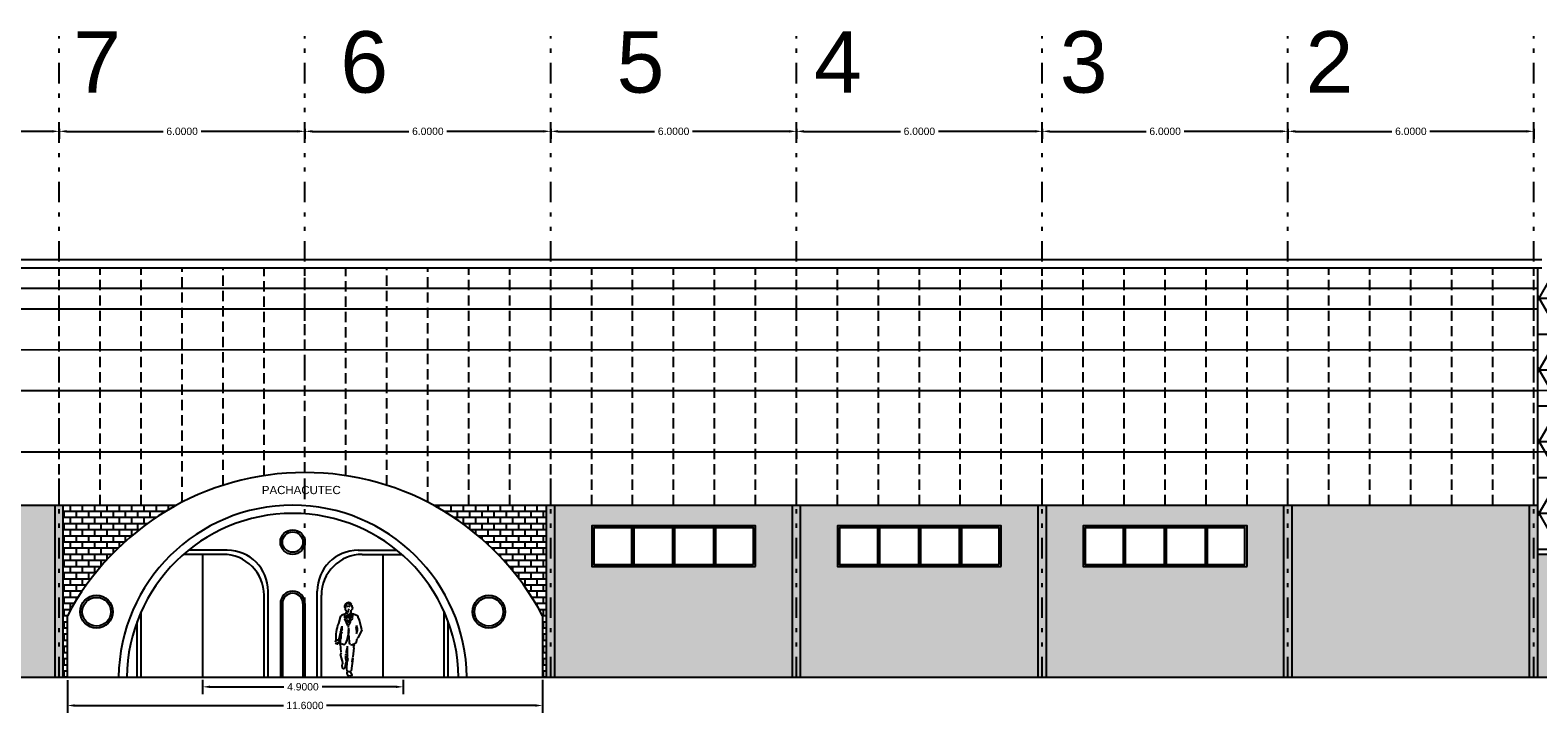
# Model space of a CAD drawing. Header units: inches. Extents: x 21 to 132, y 19 to 196.
# Tile 50 of 54: x 71 to 108, y 141 to 158. Entities that reach past the tile are written whole.
import ezdxf

# ---------------------------------------------------------------- set-up
doc = ezdxf.new("R2010")
doc.units = ezdxf.units.IN
doc.header["$MEASUREMENT"] = 0
doc.linetypes.add('DIVIDE', pattern=[1.25, 0.5, -0.25, 0, -0.25, 0, -0.25])
doc.linetypes.add('HIDDEN', pattern=[0.375, 0.25, -0.125])
for name, color, linetype in [('ax', 40, 'DIVIDE'), ('D', 4, 'Continuous'), ('FURN', 253, 'Continuous'), ('inwall', 41, 'Continuous'), ('wall', 7, 'Continuous')]:
    doc.layers.add(name, color=color, linetype=linetype)
doc.layers.add('dimen', color=251, linetype='Continuous', lineweight=20)
doc.layers.add('door&win', color=5, linetype='Continuous', lineweight=25)
doc.styles.add('Annotative', font='arial.ttf')
doc.styles.get("Standard").update_dxf_attribs({"font": 'arial.ttf'})
doc.dimstyles.new('Annotative', dxfattribs={"dimscale": 0, "dimtxt": 0.18, "dimasz": 0.18, "dimexe": 0.18, "dimexo": 0.0625, "dimgap": 0.09, "dimtad": 0, "dimtih": 1, "dimtoh": 1, "dimdec": 4, "dimzin": 0, "dimdsep": 46, "dimtxsty": 'Standard', "dimcen": 0.09, "dimadec": 0, "dimazin": 0, "dimtfac": 1, "dimtdec": 4, "dimtofl": 0, "dimtmove": 0, "dimatfit": 3, "dimfxl": 1, "dimtolj": 1, "dimtzin": 0, "dimarcsym": 0})
doc.dimstyles.get("Standard").update_dxf_attribs({"dimtxt": 0.18, "dimasz": 0.18, "dimexe": 0.18, "dimexo": 0.0625, "dimgap": 0.09, "dimtad": 0, "dimtih": 1, "dimtoh": 1, "dimdec": 4, "dimzin": 0, "dimdsep": 46, "dimtxsty": 'Standard', "dimcen": 0.09, "dimadec": 0, "dimazin": 0, "dimtfac": 1, "dimtdec": 4, "dimtofl": 0, "dimtmove": 0, "dimatfit": 3, "dimfxl": 1, "dimtolj": 1, "dimtzin": 0, "dimarcsym": 0})

# ---------------------------------------------------------------- blocks, each defined once
blk = doc.blocks.new('*D49')
at = {"layer": 'Defpoints', "color": 0, "transparency": 16777216}
for p in [(65.879, 155.603), (71.879, 155.603), (71.879, 155.482)]:
    blk.add_point(p, dxfattribs=at)
at = {"layer": 'dimen', "color": 0, "lineweight": -2, "transparency": 16777216}
for p, q in [((65.879, 155.541), (65.879, 155.302)), ((66.059, 155.482), (68.415, 155.482)), ((71.699, 155.482), (69.343, 155.482)), ((71.879, 155.541), (71.879, 155.302))]:
    blk.add_line(p, q, dxfattribs=at)
at = {"layer": 'dimen', "color": 0, "transparency": 16777216}
for points in [[(66.059, 155.512), (66.059, 155.452), (65.879, 155.482)], [(71.699, 155.512), (71.699, 155.452), (71.879, 155.482)]]:
    blk.add_solid(points, dxfattribs=at)
at = {"layer": 'dimen', "color": 0, "transparency": 16777216, "insert": (68.879, 155.482), "char_height": 0.18, "attachment_point": 5, "style": 'Annotative'}
blk.add_mtext('\\A1;6.0000', dxfattribs=at)
blk = doc.blocks.new('*D37')
at = {"layer": 'Defpoints', "color": 0, "transparency": 16777216}
for p in [(72.079, 142.139), (83.679, 142.152), (72.079, 141.461)]:
    blk.add_point(p, dxfattribs=at)
at = {"layer": 'dimen', "color": 0, "lineweight": -2, "transparency": 16777216}
for p, q in [((83.679, 142.09), (83.679, 141.281)), ((72.079, 142.076), (72.079, 141.281)), ((72.259, 141.461), (77.354, 141.461)), ((83.499, 141.461), (78.404, 141.461))]:
    blk.add_line(p, q, dxfattribs=at)
at = {"layer": 'dimen', "color": 0, "transparency": 16777216}
for points in [[(72.259, 141.491), (72.259, 141.431), (72.079, 141.461)], [(83.499, 141.491), (83.499, 141.431), (83.679, 141.461)]]:
    blk.add_solid(points, dxfattribs=at)
at = {"layer": 'dimen', "color": 0, "transparency": 16777216, "insert": (77.879, 141.461), "char_height": 0.18, "attachment_point": 5}
blk.add_mtext('\\A1;11.6000', dxfattribs=at)
blk = doc.blocks.new('*D50')
at = {"layer": 'Defpoints', "color": 0, "transparency": 16777216}
for p in [(71.879, 155.603), (77.879, 155.603), (77.879, 155.482)]:
    blk.add_point(p, dxfattribs=at)
at = {"layer": 'dimen', "color": 0, "lineweight": -2, "transparency": 16777216}
for p, q in [((71.879, 155.541), (71.879, 155.302)), ((72.059, 155.482), (74.415, 155.482)), ((77.699, 155.482), (75.343, 155.482)), ((77.879, 155.541), (77.879, 155.302))]:
    blk.add_line(p, q, dxfattribs=at)
at = {"layer": 'dimen', "color": 0, "transparency": 16777216}
for points in [[(72.059, 155.512), (72.059, 155.452), (71.879, 155.482)], [(77.699, 155.512), (77.699, 155.452), (77.879, 155.482)]]:
    blk.add_solid(points, dxfattribs=at)
at = {"layer": 'dimen', "color": 0, "transparency": 16777216, "insert": (74.879, 155.482), "char_height": 0.18, "attachment_point": 5, "style": 'Annotative'}
blk.add_mtext('\\A1;6.0000', dxfattribs=at)
blk = doc.blocks.new('*D51')
at = {"layer": 'Defpoints', "color": 0, "transparency": 16777216}
for p in [(77.879, 155.603), (83.879, 155.603), (83.879, 155.482)]:
    blk.add_point(p, dxfattribs=at)
at = {"layer": 'dimen', "color": 0, "lineweight": -2, "transparency": 16777216}
for p, q in [((77.879, 155.541), (77.879, 155.302)), ((78.059, 155.482), (80.415, 155.482)), ((83.699, 155.482), (81.343, 155.482)), ((83.879, 155.541), (83.879, 155.302))]:
    blk.add_line(p, q, dxfattribs=at)
at = {"layer": 'dimen', "color": 0, "transparency": 16777216}
for points in [[(78.059, 155.512), (78.059, 155.452), (77.879, 155.482)], [(83.699, 155.512), (83.699, 155.452), (83.879, 155.482)]]:
    blk.add_solid(points, dxfattribs=at)
at = {"layer": 'dimen', "color": 0, "transparency": 16777216, "insert": (80.879, 155.482), "char_height": 0.18, "attachment_point": 5, "style": 'Annotative'}
blk.add_mtext('\\A1;6.0000', dxfattribs=at)
blk = doc.blocks.new('*D52')
at = {"layer": 'Defpoints', "color": 0, "transparency": 16777216}
for p in [(83.879, 155.603), (89.879, 155.603), (89.879, 155.482)]:
    blk.add_point(p, dxfattribs=at)
at = {"layer": 'dimen', "color": 0, "lineweight": -2, "transparency": 16777216}
for p, q in [((83.879, 155.541), (83.879, 155.302)), ((84.059, 155.482), (86.415, 155.482)), ((89.699, 155.482), (87.343, 155.482)), ((89.879, 155.541), (89.879, 155.302))]:
    blk.add_line(p, q, dxfattribs=at)
at = {"layer": 'dimen', "color": 0, "transparency": 16777216}
for points in [[(84.059, 155.512), (84.059, 155.452), (83.879, 155.482)], [(89.699, 155.512), (89.699, 155.452), (89.879, 155.482)]]:
    blk.add_solid(points, dxfattribs=at)
at = {"layer": 'dimen', "color": 0, "transparency": 16777216, "insert": (86.879, 155.482), "char_height": 0.18, "attachment_point": 5, "style": 'Annotative'}
blk.add_mtext('\\A1;6.0000', dxfattribs=at)
blk = doc.blocks.new('*D53')
at = {"layer": 'Defpoints', "color": 0, "transparency": 16777216}
for p in [(89.879, 155.603), (95.879, 155.603), (95.879, 155.482)]:
    blk.add_point(p, dxfattribs=at)
at = {"layer": 'dimen', "color": 0, "lineweight": -2, "transparency": 16777216}
for p, q in [((89.879, 155.541), (89.879, 155.302)), ((90.059, 155.482), (92.415, 155.482)), ((95.699, 155.482), (93.343, 155.482)), ((95.879, 155.541), (95.879, 155.302))]:
    blk.add_line(p, q, dxfattribs=at)
at = {"layer": 'dimen', "color": 0, "transparency": 16777216}
for points in [[(90.059, 155.512), (90.059, 155.452), (89.879, 155.482)], [(95.699, 155.512), (95.699, 155.452), (95.879, 155.482)]]:
    blk.add_solid(points, dxfattribs=at)
at = {"layer": 'dimen', "color": 0, "transparency": 16777216, "insert": (92.879, 155.482), "char_height": 0.18, "attachment_point": 5, "style": 'Annotative'}
blk.add_mtext('\\A1;6.0000', dxfattribs=at)
blk = doc.blocks.new('*D54')
at = {"layer": 'Defpoints', "color": 0, "transparency": 16777216}
for p in [(95.879, 155.603), (101.879, 155.603), (101.879, 155.482)]:
    blk.add_point(p, dxfattribs=at)
at = {"layer": 'dimen', "color": 0, "lineweight": -2, "transparency": 16777216}
for p, q in [((95.879, 155.541), (95.879, 155.302)), ((96.059, 155.482), (98.415, 155.482)), ((101.699, 155.482), (99.343, 155.482)), ((101.879, 155.541), (101.879, 155.302))]:
    blk.add_line(p, q, dxfattribs=at)
at = {"layer": 'dimen', "color": 0, "transparency": 16777216}
for points in [[(96.059, 155.512), (96.059, 155.452), (95.879, 155.482)], [(101.699, 155.512), (101.699, 155.452), (101.879, 155.482)]]:
    blk.add_solid(points, dxfattribs=at)
at = {"layer": 'dimen', "color": 0, "transparency": 16777216, "insert": (98.879, 155.482), "char_height": 0.18, "attachment_point": 5, "style": 'Annotative'}
blk.add_mtext('\\A1;6.0000', dxfattribs=at)
blk = doc.blocks.new('*D55')
at = {"layer": 'Defpoints', "color": 0, "transparency": 16777216}
for p in [(101.879, 155.603), (107.879, 155.603), (107.879, 155.482)]:
    blk.add_point(p, dxfattribs=at)
at = {"layer": 'dimen', "color": 0, "lineweight": -2, "transparency": 16777216}
for p, q in [((101.879, 155.541), (101.879, 155.302)), ((102.059, 155.482), (104.415, 155.482)), ((107.699, 155.482), (105.343, 155.482)), ((107.879, 155.541), (107.879, 155.302))]:
    blk.add_line(p, q, dxfattribs=at)
at = {"layer": 'dimen', "color": 0, "transparency": 16777216}
for points in [[(102.059, 155.512), (102.059, 155.452), (101.879, 155.482)], [(107.699, 155.512), (107.699, 155.452), (107.879, 155.482)]]:
    blk.add_solid(points, dxfattribs=at)
at = {"layer": 'dimen', "color": 0, "transparency": 16777216, "insert": (104.879, 155.482), "char_height": 0.18, "attachment_point": 5, "style": 'Annotative'}
blk.add_mtext('\\A1;6.0000', dxfattribs=at)
blk = doc.blocks.new('*D38')
at = {"layer": 'Defpoints', "color": 0, "transparency": 16777216}
for p in [(75.379, 142.152), (80.279, 142.152), (80.279, 141.917)]:
    blk.add_point(p, dxfattribs=at)
at = {"layer": 'dimen', "color": 0, "lineweight": -2, "transparency": 16777216}
for p, q in [((75.379, 142.09), (75.379, 141.737)), ((80.279, 142.09), (80.279, 141.737)), ((75.559, 141.917), (77.362, 141.917)), ((80.099, 141.917), (78.296, 141.917))]:
    blk.add_line(p, q, dxfattribs=at)
at = {"layer": 'dimen', "color": 0, "transparency": 16777216}
for points in [[(75.559, 141.947), (75.559, 141.887), (75.379, 141.917)], [(80.099, 141.947), (80.099, 141.887), (80.279, 141.917)]]:
    blk.add_solid(points, dxfattribs=at)
at = {"layer": 'dimen', "color": 0, "transparency": 16777216, "insert": (77.829, 141.917), "char_height": 0.18, "attachment_point": 5}
blk.add_mtext('\\A1;4.9000', dxfattribs=at)
blk = doc.blocks.new('6')
for p, q in [((-0.061, 1.664), (-0.063, 1.679)), ((-0.044, 1.639), (-0.061, 1.664)), ((-0.058, 1.429), (-0.056, 1.492)), ((-0.046, 1.512), (-0.056, 1.497)), ((-0.043, 1.664), (-0.051, 1.649)), ((-0.011, 1.559), (-0.046, 1.512)), ((-0.043, 1.679), (-0.041, 1.712)), ((-0.043, 1.617), (-0.043, 1.664)), ((-0.029, 1.578), (-0.043, 1.617)), ((-0.036, 1.727), (-0.041, 1.712)), ((-0.026, 1.742), (-0.036, 1.727)), ((-0.028, 1.497), (-0.031, 1.522)), ((-0.011, 1.559), (-0.029, 1.578)), ((-0.018, 1.749), (-0.026, 1.742)), ((-0.001, 1.387), (-0.026, 1.479)), ((0.097, 1.534), (-0.016, 1.447)), ((0.057, 1.692), (-0.013, 1.689)), ((0.044, 1.554), (-0.011, 1.559)), ((-0.003, 1.689), (-0.003, 1.674)), ((0.029, 1.607), (0.014, 1.607)), ((0.044, 1.612), (0.029, 1.607)), ((0.107, 1.528), (0.034, 1.289)), ((0.057, 1.467), (0.039, 1.489)), ((0.052, 1.609), (0.044, 1.612)), ((0.072, 1.692), (0.059, 1.689)), ((0.062, 1.679), (0.059, 1.689)), ((0.069, 1.674), (0.062, 1.679)), ((0.097, 1.722), (0.084, 1.732)), ((0.094, 1.554), (0.097, 1.597)), ((0.097, 1.534), (0.094, 1.554)), ((0.107, 1.742), (0.095, 1.758)), ((0.109, 1.717), (0.097, 1.722)), ((0.107, 1.609), (0.097, 1.597)), ((0.139, 1.504), (0.099, 1.534)), ((0.119, 1.617), (0.107, 1.609)), ((0.13, 1.665), (0.108, 1.719)), ((0.131, 1.665), (0.119, 1.617)), ((0.142, 1.492), (0.139, 1.504)), ((0.149, 1.504), (0.139, 1.504)), ((0.139, 1.447), (0.142, 1.492)), ((0.264, 1.452), (0.149, 1.504)), ((-0.176, 1.429), (-0.216, 1.274)), ((-0.163, 1.454), (-0.176, 1.429)), ((-0.126, 1.134), (-0.173, 1.054)), ((-0.158, 1.117), (-0.166, 1.072)), ((-0.143, 1.179), (-0.158, 1.117)), ((-0.133, 1.197), (-0.143, 1.179)), ((-0.136, 1.087), (-0.126, 1.179)), ((-0.131, 1.207), (-0.133, 1.197)), ((-0.126, 1.179), (-0.133, 1.197)), ((-0.051, 1.402), (-0.058, 1.429)), ((-0.051, 1.402), (-0.058, 1.387)), ((0.017, 1.227), (-0.058, 1.387)), ((0.004, 1.414), (-0.003, 1.402)), ((0.014, 1.304), (-0.001, 1.367)), ((0.014, 1.449), (0.004, 1.414)), ((0.062, 1.384), (0.007, 1.464)), ((0.024, 1.277), (0.014, 1.304)), ((0.024, 1.277), (0.017, 1.289)), ((0.027, 1.219), (0.017, 1.227)), ((0.112, 1.367), (0.024, 1.277)), ((0.024, 1.114), (0.024, 1.107)), ((0.032, 1.104), (0.024, 1.107)), ((0.034, 1.179), (0.027, 1.219)), ((0.027, 1.014), (0.039, 1.157)), ((0.077, 1.324), (0.032, 1.234)), ((0.039, 1.104), (0.032, 1.104)), ((0.042, 1.454), (0.037, 1.429)), ((0.042, 1.117), (0.039, 1.104)), ((0.057, 1.467), (0.042, 1.454)), ((0.079, 1.452), (0.062, 1.467)), ((0.127, 1.399), (0.112, 1.367)), ((0.139, 1.447), (0.114, 1.429)), ((0.127, 1.399), (0.114, 1.429)), ((0.224, 1.22), (0.221, 1.176)), ((0.232, 1.087), (0.221, 1.176)), ((0.251, 1.152), (0.224, 1.22)), ((0.247, 1.087), (0.251, 1.152)), ((0.267, 1.429), (0.264, 1.452)), ((0.302, 1.352), (0.267, 1.429)), ((0.357, 1.117), (0.267, 0.929)), ((0.357, 1.117), (0.302, 1.352)), ((-0.278, 0.859), (-0.291, 0.814)), ((-0.271, 0.774), (-0.288, 0.804)), ((-0.278, 0.859), (-0.283, 0.867)), ((-0.263, 0.867), (-0.278, 0.859)), ((-0.241, 0.767), (-0.271, 0.774)), ((-0.208, 0.867), (-0.263, 0.867)), ((-0.231, 0.819), (-0.241, 0.804)), ((-0.231, 0.799), (-0.241, 0.804)), ((-0.226, 0.767), (-0.241, 0.767)), ((-0.223, 0.772), (-0.231, 0.799)), ((-0.201, 0.822), (-0.223, 0.772)), ((-0.203, 0.899), (-0.208, 0.867)), ((-0.161, 0.772), (-0.208, 0.867)), ((-0.198, 0.929), (-0.203, 0.899)), ((-0.201, 0.837), (-0.201, 0.822)), ((-0.191, 0.962), (-0.198, 0.929)), ((-0.183, 0.992), (-0.191, 0.962)), ((-0.173, 1.054), (-0.183, 0.992)), ((-0.168, 0.804), (-0.158, 0.992)), ((-0.158, 0.914), (-0.163, 0.899)), ((-0.146, 0.572), (-0.161, 0.772)), ((-0.156, 1.009), (-0.158, 0.914)), ((-0.131, 1.072), (-0.156, 1.009)), ((-0.076, 0.754), (-0.151, 0.774)), ((0.037, 1.074), (-0.02, 0.824)), ((-0.011, 0.867), (-0.018, 0.852)), ((0.049, 0.947), (0.027, 1.014)), ((0.052, 0.804), (0.049, 0.947)), ((0.054, 0.852), (0.052, 0.867)), ((0.067, 0.774), (0.052, 0.804)), ((0.079, 0.762), (0.059, 0.782)), ((0.172, 0.767), (0.131, 0.757)), ((0.169, 0.742), (0.164, 0.727)), ((0.169, 0.742), (0.172, 0.767)), ((0.237, 1.074), (0.221, 1.02)), ((0.237, 1.074), (0.232, 1.087)), ((0.247, 1.087), (0.237, 1.074)), ((0.267, 0.929), (0.242, 0.907)), ((-0.151, 0.554), (-0.168, 0.527)), ((-0.168, 0.527), (-0.168, 0.512)), ((-0.153, 0.492), (-0.168, 0.512)), ((-0.111, 0.322), (-0.153, 0.492)), ((-0.038, 0.414), (-0.036, 0.447)), ((-0.023, 0.367), (-0.038, 0.414)), ((-0.031, 0.462), (-0.036, 0.447)), ((0.002, 0.679), (-0.033, 0.554)), ((-0.031, 0.462), (-0.033, 0.492)), ((-0.031, 0.509), (-0.028, 0.539)), ((0.007, 0.657), (0.002, 0.672)), ((0.014, 0.414), (0.002, 0.337)), ((0.009, 0.429), (0.004, 0.717)), ((0.012, 0.477), (0.009, 0.492)), ((0.014, 0.414), (0.009, 0.429)), ((0.134, 0.414), (0.094, 0.117)), ((0.124, 0.337), (0.134, 0.439)), ((0.162, 0.679), (0.137, 0.457)), ((0.162, 0.679), (0.164, 0.727)), ((-0.121, 0.242), (-0.118, 0.289)), ((-0.118, 0.197), (-0.121, 0.242)), ((-0.113, 0.304), (-0.118, 0.289)), ((-0.113, 0.179), (-0.118, 0.197)), ((-0.111, 0.322), (-0.113, 0.304)), ((-0.108, 0.172), (-0.113, 0.179)), ((-0.093, 0.164), (-0.108, 0.172)), ((-0.078, 0.164), (-0.093, 0.164)), ((-0.041, 0.242), (-0.038, 0.304)), ((-0.023, 0.367), (-0.038, 0.304)), ((-0.001, 0.117), (-0.011, 0.164)), ((-0.009, 0.16), (0.002, 0.337)), ((0.004, 0.112), (-0.001, 0.097)), ((-0.001, 0.054), (-0.001, 0.097)), ((0.009, 0.039), (-0.001, 0.054)), ((0.017, 0.112), (0.004, 0.112)), ((0.022, -0.006), (0.009, 0.039)), ((0.109, 0.027), (0.077, 0.104)), ((0.109, 0.012), (0.104, -0.003)), ((0.109, 0.027), (0.109, 0.012)), ((0.052, -0.016), (0.024, -0.008)), ((0.097, -0.008), (0.052, -0.016))]:
    blk.add_line(p, q)
for centre, radius, start, end in [((-0.01, 1.223), 0.277, 99.549, 123.5935), ((0.031, 1.688), 0.0945, 47.5744, 194.7889), ((0.045, 1.564), 0.0736, 207.6538, 249.9756), ((0.014, 1.621), 0.131, 57.7851, 93.2743), ((0.615, 0.937), 0.897, 157.9052, 184.9658), ((-0.123, 0.848), 0.104, 296.659, 2.2818), ((0.113, 0.836), 0.0815, 245.9994, 289.2287), ((0.063, 0.909), 0.179, 307.4462, 359.4234), ((-0.177, 0.26), 0.138, 315.9394, 352.4184), ((0.053, 0.156), 0.0573, 231.0289, 316.3539)]:
    blk.add_arc(centre, radius, start, end)

msp = doc.modelspace()

# ---------------------------------------------------------------- hatches: boundary and pattern name
at = {"layer": 'door&win'}
h = msp.add_hatch(color=256, dxfattribs=at)
h.dxf.hatch_style = 1
h.paths.add_polyline_path([(88.87891, 145.85202), (84.87891, 145.85202), (84.87891, 144.85202), (88.87891, 144.85202)])
h.paths.add_polyline_path([(88.82891, 145.80202), (88.82891, 144.90202), (84.92891, 144.90202), (84.92891, 145.80202)], flags=16)
h = msp.add_hatch(color=256, dxfattribs=at)
h.dxf.hatch_style = 1
h.paths.add_polyline_path([(94.87891, 145.85202), (90.87891, 145.85202), (90.87891, 144.85202), (94.87891, 144.85202)])
h.paths.add_polyline_path([(94.82891, 145.80202), (94.82891, 144.90202), (90.92891, 144.90202), (90.92891, 145.80202)], flags=16)
h = msp.add_hatch(color=256, dxfattribs=at)
h.dxf.hatch_style = 1
h.paths.add_polyline_path([(100.87891, 145.85202), (96.87891, 145.85202), (96.87891, 144.85202), (100.87891, 144.85202)])
h.paths.add_polyline_path([(100.82891, 145.80202), (100.82891, 144.90202), (96.92891, 144.90202), (96.92891, 145.80202)], flags=16)
at = {"layer": 'FURN'}
h = msp.add_hatch(dxfattribs=at)
h.set_pattern_fill('NET3', color=256, scale=7)
h.set_pattern_definition([(0, (141.3531, 111.15675), (0, 0.875), []), (60, (141.3531, 111.15675), (-0.757772, 0.4375), []), (120, (141.3531, 111.15675), (-0.757772, -0.4375), [])])
h.paths.add_polyline_path([(107.97891, 152.15202), (108.07891, 152.15202, -0.26232587), (119.84883, 145.15202), (107.97891, 145.15202)])
h.paths.add_polyline_path([(111.26166, 148.94919, -0.00744397), (111.85874, 148.83544, 0.47504345), (111.97891, 148.93339), (111.97891, 149.57474, 0.34975505), (111.90122, 149.67222, 0.01008667), (111.29727, 149.79767, 0.46938281), (111.17891, 149.69936), (111.17891, 149.04769, 0.36430136)], flags=16)
h.paths.add_polyline_path([(111.27891, 149.04769, -0.00744397), (111.87891, 148.93339), (111.87891, 149.57474, 0.01008667), (111.27891, 149.69936)], flags=0)
h.paths.add_polyline_path([(112.17891, 147.51853, 0.37151051), (112.26417, 147.41963, -0.00495158), (112.86221, 147.32442, 0.4642512), (112.97891, 147.42302), (112.97891, 148.28773, 0.34041989), (112.90446, 148.38442, 0.00768359), (112.30148, 148.53387, 0.48256168), (112.17891, 148.43645)], flags=16)
h.paths.add_polyline_path([(112.27891, 147.51853, -0.00495158), (112.87891, 147.42302), (112.87891, 148.28773, 0.00768359), (112.27891, 148.43645)], flags=0)
h.paths.add_polyline_path([(112.25679, 148.74931, -0.00752483), (112.85386, 148.60437, 0.49047188), (112.97891, 148.70118), (112.97891, 149.30976, 0.33075378), (112.9078, 149.40549, 0.01025451), (112.30385, 149.57432, 0.49012549), (112.17891, 149.47748), (112.17891, 148.84683, 0.35028282)], flags=16)
h.paths.add_polyline_path([(112.27891, 148.84683, -0.00752483), (112.87891, 148.70118), (112.87891, 149.30976, 0.01025451), (112.27891, 149.47748)], flags=0)
h.paths.add_polyline_path([(111.85718, 149.88719, 0.47994426), (111.97891, 149.9848), (111.97891, 150.46279, 0.33881099), (111.90502, 150.55933, 0.01094233), (111.30077, 150.70862, 0.48032484), (111.17891, 150.61104), (111.17891, 150.1061, 0.36246977), (111.26102, 150.00771, -0.00981709)], flags=16)
h.paths.add_polyline_path([(110.97891, 150.17345), (110.97891, 150.69457, 0.35920125), (110.89793, 150.79274, 0.01077794), (110.29369, 150.89637, 0.45834551), (110.17891, 150.79747), (110.17891, 150.25458, 0.3809247), (110.26744, 150.15524, -0.00970998), (110.86359, 150.07464, 0.46001735)], flags=16)
h.paths.add_polyline_path([(111.87891, 149.9848), (111.87891, 150.46279, 0.01094233), (111.27891, 150.61104), (111.27891, 150.1061, -0.00981709)], flags=0)
h.paths.add_polyline_path([(110.87891, 150.17345), (110.87891, 150.69457, 0.01077794), (110.27891, 150.79747), (110.27891, 150.25458, -0.00970998)], flags=0)
h.paths.add_polyline_path([(113.17891, 147.35255, 0.36213708), (113.26091, 147.25418, -0.00498056), (113.85895, 147.13856, 0.47436793), (113.97891, 147.23655), (113.97891, 147.99559, 0.32603166), (113.90943, 148.09082, 0.00779357), (113.30645, 148.27375, 0.49849144), (113.17891, 148.17761)], flags=16)
h.paths.add_polyline_path([(112.25461, 149.79318, -0.00997163), (112.85076, 149.63113, 0.50048749), (112.97891, 149.72709), (112.97891, 150.13085, 0.31982612), (112.91156, 150.22536, 0.01051556), (112.30756, 150.4199, 0.50211451), (112.17891, 150.32409), (112.17891, 149.89018, 0.34401375)], flags=16)
h.paths.add_polyline_path([(113.25191, 148.49708, -0.00762804), (113.84899, 148.31979, 0.50629731), (113.97891, 148.41521), (113.97891, 148.96962, 0.31157235), (113.91439, 149.06311, 0.01048187), (113.31044, 149.27789, 0.51159075), (113.17891, 149.18299), (113.17891, 148.59336, 0.33622779)], flags=16)
h.paths.add_polyline_path([(113.27891, 147.35255, -0.00498056), (113.87891, 147.23655), (113.87891, 147.99559, 0.00779357), (113.27891, 148.17761)], flags=0)
h.paths.add_polyline_path([(112.27891, 149.89018, -0.00997163), (112.87891, 149.72709), (112.87891, 150.13085, 0.01051556), (112.27891, 150.32409)], flags=0)
h.paths.add_polyline_path([(113.17891, 146.94581), (113.17891, 146.33397, 0.38935549), (113.27036, 146.23433, -0.00250742), (113.86936, 146.1799, 0.44251148), (113.97891, 146.27944), (113.97891, 146.82822, 0.3557552), (113.89913, 146.92616, 0.00504887), (113.29715, 147.04413, 0.46901843)], flags=16)
h.paths.add_polyline_path([(113.27891, 148.59336, -0.00762804), (113.87891, 148.41521), (113.87891, 148.96962, 0.01048187), (113.27891, 149.18299)], flags=0)
h.paths.add_polyline_path([(113.27891, 146.94581), (113.27891, 146.33397, -0.00250742), (113.87891, 146.27944), (113.87891, 146.82822, 0.00504887)], flags=0)
h.paths.add_polyline_path([(113.2482, 149.50872, -0.0101803), (113.84435, 149.30282, 0.52179267), (113.97891, 149.39666), (113.97891, 149.74484, 0.30022332), (113.91823, 149.83679, 0.01078927), (113.31423, 150.07984, 0.52436319), (113.17891, 149.98628), (113.17891, 149.60389, 0.32546094)], flags=16)
h.paths.add_polyline_path([(113.27891, 149.60389, -0.0101803), (113.87891, 149.39666), (113.87891, 149.74484, 0.01078927), (113.27891, 149.98628)], flags=0)
h.paths.add_polyline_path([(114.17891, 147.86276), (114.17891, 147.1523, 0.35276302), (114.25765, 147.05458, -0.00501564), (114.85569, 146.91815, 0.4846342), (114.97891, 147.01542), (114.97891, 147.64581, 0.31152428), (114.9144, 147.7393, 0.00793049), (114.31142, 147.95733, 0.51486926)], flags=16)
h.paths.add_polyline_path([(114.24704, 148.19046, -0.00775627), (114.84411, 147.97931, 0.52258828), (114.97891, 148.07306), (114.97891, 148.54876, 0.29208482), (114.92097, 148.63948, 0.01078034), (114.31702, 148.90379, 0.53395192), (114.17891, 148.81134), (114.17891, 148.28524, 0.32209234)], flags=16)
h.paths.add_polyline_path([(114.27891, 147.86276), (114.27891, 147.1523, -0.00501564), (114.87891, 147.01542), (114.87891, 147.64581, 0.00793049)], flags=0)
h.paths.add_polyline_path([(114.27891, 148.28524, -0.00775627), (114.87891, 148.07306), (114.87891, 148.54876, 0.01078034), (114.27891, 148.81134)], flags=0)
h.paths.add_polyline_path([(114.17891, 146.74281), (114.17891, 146.23972, 0.38454921), (114.2687, 146.14024, -0.00251159), (114.8677, 146.07569, 0.4475247), (114.97891, 146.17506), (114.97891, 146.60403, 0.34624964), (114.90244, 146.70122, 0.00508544), (114.30045, 146.84046, 0.47933939)], flags=16)
h.paths.add_polyline_path([(114.24178, 149.15019, -0.01045307), (114.83793, 148.89722, 0.5440367), (114.97891, 148.98844), (114.97891, 149.27278, 0.2802194), (114.92491, 149.36157, 0.01114662), (114.3209, 149.65757, 0.54765346), (114.17891, 149.56681), (114.17891, 149.24304, 0.30670582)], flags=16)
h.paths.add_polyline_path([(114.27891, 146.74281), (114.27891, 146.23972, -0.00251159), (114.87891, 146.17506), (114.87891, 146.60403, 0.00508544)], flags=0)
h.paths.add_polyline_path([(114.27891, 149.24304, -0.01045307), (114.87891, 148.98844), (114.87891, 149.27278, 0.01114662), (114.27891, 149.56681)], flags=0)
h.paths.add_polyline_path([(115.17891, 147.91982, 0.30782853), (115.24216, 147.82682, -0.00791314), (115.83924, 147.5799, 0.53942474), (115.97891, 147.67169), (115.97891, 148.0395, 0.27214053), (115.92755, 148.12688, 0.01116731), (115.3236, 148.44564, 0.55742443), (115.17891, 148.35618)], flags=16)
h.paths.add_polyline_path([(115.17891, 147.48905), (115.17891, 146.91709, 0.34337603), (115.25439, 146.82015, -0.00505722), (115.85243, 146.66242, 0.49506741), (115.97891, 146.75885), (115.97891, 147.23512, 0.29684262), (115.91937, 147.32657, 0.0080984), (115.31639, 147.58177, 0.53177375)], flags=16)
h.paths.add_polyline_path([(115.23537, 148.71187, -0.01080468), (115.83152, 148.40745, 0.56744163), (115.97891, 148.4955), (115.97891, 148.7051, 0.25963583), (115.93158, 148.7901, 0.01161105), (115.32758, 149.14519, 0.57224415), (115.17891, 149.05783), (115.17891, 148.8019, 0.28762688)], flags=16)
h.paths.add_polyline_path([(115.27891, 147.91982, -0.00791314), (115.87891, 147.67169), (115.87891, 148.0395, 0.01116731), (115.27891, 148.35618)], flags=0)
h.paths.add_polyline_path([(115.27891, 147.48905), (115.27891, 146.91709, -0.00505722), (115.87891, 146.75885), (115.87891, 147.23512, 0.0080984)], flags=0)
h.paths.add_polyline_path([(115.27891, 148.8019, -0.01080468), (115.87891, 148.4955), (115.87891, 148.7051, 0.01161105), (115.27891, 149.05783)], flags=0)
h.paths.add_polyline_path([(116.17891, 147.80879), (116.17891, 147.49372, 0.29338269), (116.23729, 147.4028, -0.00810349), (116.83436, 147.11768, 0.55690175), (116.97891, 147.20721), (116.97891, 147.43119, 0.25155006), (116.93413, 147.51456, 0.01166926), (116.33018, 147.89464, 0.58228568)], flags=16)
h.paths.add_polyline_path([(116.17891, 148.27258, 0.26807771), (116.22895, 148.18595, -0.0112573), (116.8251, 147.82402, 0.59229622), (116.97891, 147.90831), (116.97891, 148.0283, 0.23823999), (116.93825, 148.10879, 0.01221925), (116.33425, 148.5317, 0.59847763), (116.17891, 148.4484)], flags=16)
h.paths.add_polyline_path([(116.27891, 147.80879), (116.27891, 147.49372, -0.00810349), (116.87891, 147.20721), (116.87891, 147.43119, 0.01166926)], flags=0)
h.paths.add_polyline_path([(116.27891, 148.27258, -0.0112573), (116.87891, 147.90831), (116.87891, 148.0283, 0.01221925), (116.27891, 148.4484)], flags=0)
at = {"layer": 'inwall'}
h = msp.add_hatch(dxfattribs=at)
h.set_pattern_fill('BRICK', color=253, scale=0.6)
h.set_pattern_definition([(0, (141.35314, 111.15675), (0, 0.15), []), (90, (141.35314, 111.15675), (-0.3, 0), [0.15, -0.15]), (90, (141.50314, 111.15675), (-0.3, 0), [-0.15, 0.15])])
h.paths.add_polyline_path([(47.97891, 146.35202), (47.97891, 142.15202), (53.77891, 142.15202), (53.77891, 146.35202)])
h.paths.add_polyline_path([(53.97891, 142.15202), (59.77891, 142.15202), (59.77891, 146.35202), (53.97891, 146.35202)])
h.paths.add_polyline_path([(54.87891, 144.85202), (54.87891, 145.85202), (58.87891, 145.85202), (58.87891, 144.85202)], flags=16)
h.paths.add_polyline_path([(54.92891, 144.90202), (54.92891, 145.80202), (58.82891, 145.80202), (58.82891, 144.90202)], flags=0)
h.paths.add_polyline_path([(59.97891, 142.15202), (65.77891, 142.15202), (65.77891, 146.35202), (59.97891, 146.35202)])
h.paths.add_polyline_path([(60.87891, 144.85202), (60.87891, 145.85202), (64.87891, 145.85202), (64.87891, 144.85202)], flags=16)
h.paths.add_polyline_path([(60.92891, 144.90202), (60.92891, 145.80202), (64.82891, 145.80202), (64.82891, 144.90202)], flags=0)
h.paths.add_polyline_path([(71.77891, 142.15202), (71.77891, 146.35202), (65.97891, 146.35202), (65.97891, 142.15202)])
h.paths.add_polyline_path([(66.87891, 144.85202), (66.87891, 145.85202), (70.87891, 145.85202), (70.87891, 144.85202)], flags=16)
h.paths.add_polyline_path([(66.92891, 144.90202), (66.92891, 145.80202), (70.82891, 145.80202), (70.82891, 144.90202)], flags=0)
h.paths.add_polyline_path([(83.97891, 142.15202), (89.77891, 142.15202), (89.77891, 146.35202), (83.97891, 146.35202)])
h.paths.add_polyline_path([(84.87891, 144.85202), (84.87891, 145.85202), (88.87891, 145.85202), (88.87891, 144.85202)], flags=16)
h.paths.add_polyline_path([(84.92891, 144.90202), (84.92891, 145.80202), (88.82891, 145.80202), (88.82891, 144.90202)], flags=0)
h.paths.add_polyline_path([(95.77891, 142.15202), (95.77891, 146.35202), (89.97891, 146.35202), (89.97891, 142.15202)])
h.paths.add_polyline_path([(90.87891, 144.85202), (90.87891, 145.85202), (94.87891, 145.85202), (94.87891, 144.85202)], flags=16)
h.paths.add_polyline_path([(90.92891, 144.90202), (90.92891, 145.80202), (94.82891, 145.80202), (94.82891, 144.90202)], flags=0)
h.paths.add_polyline_path([(101.77891, 142.15202), (101.77891, 146.35202), (95.97891, 146.35202), (95.97891, 142.15202)])
h.paths.add_polyline_path([(96.87891, 144.85202), (96.87891, 145.85202), (100.87891, 145.85202), (100.87891, 144.85202)], flags=16)
h.paths.add_polyline_path([(96.92891, 144.90202), (96.92891, 145.80202), (100.82891, 145.80202), (100.82891, 144.90202)], flags=0)
h.paths.add_polyline_path([(107.77891, 142.15202), (107.77891, 146.35202), (101.97891, 146.35202), (101.97891, 142.15202)])
h.paths.add_polyline_path([(120.07891, 142.15202), (120.07891, 145.15202), (107.97891, 145.15202), (107.97891, 142.15202)])
h = msp.add_hatch(dxfattribs=at)
h.set_pattern_fill('BRICK', color=253, scale=0.6)
h.set_pattern_definition([(0, (336.90079, 36.85747), (0, 0.15), []), (90, (336.9008, 36.85747), (-0.3, 0), [0.15, -0.15]), (90, (337.0508, 36.85747), (-0.3, 0), [-0.15, 0.15])])
h.paths.add_polyline_path([(74.74286, 146.35202), (71.97891, 146.35202), (71.97891, 142.15202), (72.07891, 142.15202), (72.07891, 143.65202, -0.14777449)])
h.paths.add_polyline_path([(83.67891, 143.65202), (83.67891, 142.15202), (83.77891, 142.15202), (83.77891, 146.35202), (81.01496, 146.35202, -0.14777449)])
at = {"layer": 'wall'}
h = msp.add_hatch(color=253, dxfattribs=at)
h.dxf.hatch_style = 1
h.paths.add_polyline_path([(71.87891, 146.35202), (71.77891, 146.35202), (71.77891, 142.15202), (71.87891, 142.15202)])
h.paths.add_polyline_path([(71.97891, 146.35202), (71.87891, 146.35202), (71.87891, 142.15202), (71.97891, 142.15202)])
h = msp.add_hatch(color=253, dxfattribs=at)
h.dxf.hatch_style = 1
h.paths.add_polyline_path([(83.87891, 146.35202), (83.77891, 146.35202), (83.77891, 142.15202), (83.87891, 142.15202)])
h.paths.add_polyline_path([(83.97891, 146.35202), (83.87891, 146.35202), (83.87891, 142.15202), (83.97891, 142.15202)])
h = msp.add_hatch(color=253, dxfattribs=at)
h.dxf.hatch_style = 1
h.paths.add_polyline_path([(89.87891, 146.35202), (89.77891, 146.35202), (89.77891, 142.15202), (89.87891, 142.15202)])
h.paths.add_polyline_path([(89.97891, 146.35202), (89.87891, 146.35202), (89.87891, 142.15202), (89.97891, 142.15202)])
h = msp.add_hatch(color=253, dxfattribs=at)
h.dxf.hatch_style = 1
h.paths.add_polyline_path([(95.87891, 146.35202), (95.77891, 146.35202), (95.77891, 142.15202), (95.87891, 142.15202)])
h.paths.add_polyline_path([(95.97891, 146.35202), (95.87891, 146.35202), (95.87891, 142.15202), (95.97891, 142.15202)])
h = msp.add_hatch(color=253, dxfattribs=at)
h.dxf.hatch_style = 1
h.paths.add_polyline_path([(101.87891, 146.35202), (101.77891, 146.35202), (101.77891, 142.15202), (101.87891, 142.15202)])
h.paths.add_polyline_path([(101.97891, 146.35202), (101.87891, 146.35202), (101.87891, 142.15202), (101.97891, 142.15202)])
h = msp.add_hatch(color=253, dxfattribs=at)
h.dxf.hatch_style = 1
h.paths.add_polyline_path([(107.87891, 146.35202), (107.77891, 146.35202), (107.77891, 142.15202), (107.87891, 142.15202)])
h.paths.add_polyline_path([(107.97891, 146.35202), (107.87891, 146.35202), (107.87891, 142.15202), (107.97891, 142.15202)])

# ---------------------------------------------------------------- linework, layer by layer
at = {"layer": 'ax'}
for p, q in [((71.87891, 142.15202), (71.87891, 157.80725)), ((77.87891, 142.15202), (77.87891, 157.80725)), ((83.87891, 142.15202), (83.87891, 157.80725)), ((89.87891, 142.15202), (89.87891, 157.80725)), ((95.87891, 142.15202), (95.87891, 157.80725)), ((101.87891, 142.15202), (101.87891, 157.80725)), ((107.87891, 142.15202), (107.87891, 157.80725))]:
    msp.add_line(p, q, dxfattribs=at)
at = {"layer": 'D', "color": 253}
for p, q in [((73.87891, 142.15202), (73.87891, 143.74989)), ((81.27891, 142.15202), (81.27891, 143.74989)), ((73.77891, 142.15202), (73.77891, 143.50409)), ((81.37891, 142.15202), (81.37891, 143.50409))]:
    msp.add_line(p, q, dxfattribs=at)
at = {"layer": 'door&win'}
for p, q in [((85.85391, 145.80202), (85.85391, 144.90202)), ((85.87891, 145.80202), (85.87891, 144.90202)), ((85.90391, 145.80202), (85.90391, 144.90202)), ((86.85391, 145.80202), (86.85391, 144.90202)), ((86.87891, 145.80202), (86.87891, 144.90202)), ((86.90391, 145.80202), (86.90391, 144.90202)), ((87.85391, 145.80202), (87.85391, 144.90202)), ((87.87891, 145.80202), (87.87891, 144.90202)), ((87.90391, 145.80202), (87.90391, 144.90202)), ((91.85391, 145.80202), (91.85391, 144.90202)), ((91.87891, 145.80202), (91.87891, 144.90202)), ((91.90391, 145.80202), (91.90391, 144.90202)), ((92.85391, 145.80202), (92.85391, 144.90202)), ((92.87891, 145.80202), (92.87891, 144.90202)), ((92.90391, 145.80202), (92.90391, 144.90202)), ((93.85391, 145.80202), (93.85391, 144.90202)), ((93.87891, 145.80202), (93.87891, 144.90202)), ((93.90391, 145.80202), (93.90391, 144.90202)), ((97.85391, 145.80202), (97.85391, 144.90202)), ((97.87891, 145.80202), (97.87891, 144.90202)), ((97.90391, 145.80202), (97.90391, 144.90202)), ((98.85391, 145.80202), (98.85391, 144.90202)), ((98.87891, 145.80202), (98.87891, 144.90202)), ((98.90391, 145.80202), (98.90391, 144.90202)), ((99.85391, 145.80202), (99.85391, 144.90202)), ((99.87891, 145.80202), (99.87891, 144.90202)), ((99.90391, 145.80202), (99.90391, 144.90202))]:
    msp.add_line(p, q, dxfattribs=at)
at = {"layer": 'door&win', "color": 253}
for p, q in [((75.87891, 145.15202), (74.91409, 145.15202)), ((75.97891, 145.25202), (75.03311, 145.25202)), ((75.37891, 145.15202), (75.37891, 142.15202)), ((79.17891, 145.25202), (80.12472, 145.25202)), ((79.27891, 145.15202), (80.24373, 145.15202)), ((79.77891, 145.15202), (79.77891, 142.15202)), ((76.87891, 142.15202), (76.87891, 144.15202)), ((76.97891, 142.15202), (76.97891, 144.25202)), ((78.17891, 142.15202), (78.17891, 144.25202)), ((78.27891, 142.15202), (78.27891, 144.15202))]:
    msp.add_line(p, q, dxfattribs=at)
at = {"layer": 'door&win'}
for points in [[(88.87891, 144.85202), (88.87891, 145.85202), (84.87891, 145.85202), (84.87891, 144.85202)], [(88.82891, 144.90202), (88.82891, 145.80202), (84.92891, 145.80202), (84.92891, 144.90202)], [(94.87891, 144.85202), (94.87891, 145.85202), (90.87891, 145.85202), (90.87891, 144.85202)], [(94.82891, 144.90202), (94.82891, 145.80202), (90.92891, 145.80202), (90.92891, 144.90202)], [(100.87891, 144.85202), (100.87891, 145.85202), (96.87891, 145.85202), (96.87891, 144.85202)], [(100.82891, 144.90202), (100.82891, 145.80202), (96.92891, 145.80202), (96.92891, 144.90202)]]:
    msp.add_lwpolyline(points, close=True, dxfattribs=at)
for centre, radius in [((72.79047, 143.75202), 0.4), ((72.79047, 143.75202), 0.35), ((82.36736, 143.75202), 0.4), ((82.36736, 143.75202), 0.35)]:
    msp.add_circle(centre, radius, dxfattribs=at)
at = {"layer": 'door&win', "color": 253}
for centre, start, end in [((75.87891, 144.15202), 0, 90), ((75.97891, 144.25202), 0, 90), ((79.17891, 144.25202), 90, 180), ((79.27891, 144.15202), 90, 180)]:
    msp.add_arc(centre, 1, start, end, dxfattribs=at)
at = {"layer": 'inwall', "color": 253, "linetype": 'HIDDEN'}
for p, q in [((71.87891, 146.35202), (71.87891, 152.15202)), ((72.87891, 146.35202), (72.87891, 152.15202)), ((73.87891, 146.35202), (73.87891, 152.15202)), ((74.87891, 146.42405), (74.87891, 152.15202)), ((75.87891, 146.83813), (75.87891, 152.15202)), ((76.87891, 147.07389), (76.87891, 152.15202)), ((77.87891, 147.1506), (77.87891, 152.15202)), ((78.87891, 147.07389), (78.87891, 152.15202)), ((79.87891, 146.83813), (79.87891, 152.15202)), ((80.87891, 146.42405), (80.87891, 152.15202)), ((81.87891, 146.35202), (81.87891, 152.15202)), ((82.87891, 146.35202), (82.87891, 152.15202)), ((83.87891, 146.35202), (83.87891, 152.15202)), ((84.87891, 146.35202), (84.87891, 152.15202)), ((85.87891, 146.35202), (85.87891, 152.15202)), ((86.87891, 146.35202), (86.87891, 152.15202)), ((87.87891, 146.35202), (87.87891, 152.15202)), ((88.87891, 146.35202), (88.87891, 152.15202)), ((89.87891, 146.35202), (89.87891, 152.15202)), ((90.87891, 146.35202), (90.87891, 152.15202)), ((91.87891, 146.35202), (91.87891, 152.15202)), ((92.87891, 146.35202), (92.87891, 152.15202)), ((93.87891, 146.35202), (93.87891, 152.15202)), ((94.87891, 146.35202), (94.87891, 152.15202)), ((95.87891, 146.35202), (95.87891, 152.15202)), ((96.87891, 146.35202), (96.87891, 152.15202)), ((97.87891, 146.35202), (97.87891, 152.15202)), ((98.87891, 146.35202), (98.87891, 152.15202)), ((99.87891, 146.35202), (99.87891, 152.15202)), ((100.87891, 146.35202), (100.87891, 152.15202)), ((101.87891, 146.35202), (101.87891, 152.15202)), ((102.87891, 146.35202), (102.87891, 152.15202)), ((103.87891, 146.35202), (103.87891, 152.15202)), ((104.87891, 146.35202), (104.87891, 152.15202)), ((105.87891, 146.35202), (105.87891, 152.15202)), ((106.87891, 146.35202), (106.87891, 152.15202)), ((107.87891, 146.35202), (107.87891, 152.15202))]:
    msp.add_line(p, q, dxfattribs=at)
at = {"layer": 'inwall', "color": 253}
for p, q in [((47.77891, 151.65202), (107.97891, 151.65202)), ((47.77891, 151.15087), (107.97891, 151.15087)), ((47.77891, 150.15202), (107.97891, 150.14902)), ((47.77891, 149.15202), (107.97891, 149.15237)), ((47.77891, 147.65291), (107.97891, 147.65202))]:
    msp.add_line(p, q, dxfattribs=at)
at = {"layer": 'inwall'}
for p, q in [((72.07891, 142.15202), (72.07891, 143.65202)), ((83.67891, 143.65202), (83.67891, 142.15202))]:
    msp.add_line(p, q, dxfattribs=at)
at = {"layer": 'inwall', "color": 253}
for centre, radius, start, end in [((107.74711, 128.8541), 20.2996, 53.40495, 89.345731), ((107.7633, 117.19935), 30.45343, 66.618432, 89.594348)]:
    msp.add_arc(centre, radius, start, end, dxfattribs=at)
at = {"layer": 'inwall'}
msp.add_arc((77.87891, 140.59364), 6.55695, 27.802938, 152.197062, dxfattribs=at)
at = {"layer": 'wall'}
for p, q in [((47.67891, 152.35202), (108.07891, 152.35202)), ((47.67891, 152.15202), (108.07891, 152.15202)), ((107.97891, 142.15202), (107.97891, 152.15202)), ((47.77891, 146.35202), (74.74286, 146.35202)), ((71.77891, 142.15202), (71.77891, 146.35202)), ((71.97891, 142.15202), (71.97891, 146.35202)), ((81.01496, 146.35202), (107.97891, 146.35202)), ((83.77891, 142.15202), (83.77891, 146.35202)), ((83.97891, 142.15202), (83.97891, 146.35202)), ((89.77891, 142.15202), (89.77891, 146.35202)), ((89.97891, 142.15202), (89.97891, 146.35202)), ((95.77891, 142.15202), (95.77891, 146.35202)), ((95.97891, 142.15202), (95.97891, 146.35202)), ((101.77891, 142.15202), (101.77891, 146.35202)), ((101.97891, 142.15202), (101.97891, 146.35202)), ((107.77891, 142.15202), (107.77891, 146.35202)), ((120.07891, 145.15202), (107.97891, 145.15202)), ((35.67891, 142.15202), (120.07891, 142.15202))]:
    msp.add_line(p, q, dxfattribs=at)
at = {"layer": 'wall', "color": 253}
for p, q in [((77.27891, 143.95202), (77.27891, 142.15202)), ((77.32891, 143.95202), (77.32891, 142.15202)), ((77.82891, 143.95202), (77.82891, 142.15202)), ((77.87891, 143.95202), (77.87891, 142.15202))]:
    msp.add_line(p, q, dxfattribs=at)
for radius in [0.3, 0.25]:
    msp.add_circle((77.57891, 145.45202), radius, dxfattribs=at)
at = {"layer": 'wall'}
for radius, start, end in [(4.25062, 0.68241, 179.31759), (4.05062, 0.716105, 179.283895)]:
    msp.add_arc((77.57891, 142.10139), radius, start, end, dxfattribs=at)
at = {"layer": 'wall', "color": 253}
for radius in [0.3, 0.25]:
    msp.add_arc((77.57891, 143.95202), radius, 0, 180, dxfattribs=at)

# ---------------------------------------------------------------- block references
at = {"layer": 'FURN', "color": 8, "lineweight": 100}
msp.add_blockref('6', (78.91099, 142.19075), dxfattribs=at)

# ---------------------------------------------------------------- texts
at = {"insert": (76.82688, 146.82311), "char_height": 0.2, "attachment_point": 1}
msp.add_mtext_dynamic_manual_height_columns('PACHACUTEC', width=8.6357561, gutter_width=1, heights=[0], dxfattribs=at)
at = {"layer": 'ax', "char_height": 1.5, "attachment_point": 1}
for s, heights, insert in [('7', [0], (72.22014, 157.92655)), ('6', [0], (78.74303, 157.92655)), ('5', [0], (85.48712, 157.92655)), ('4', [0], (90.30805, 157.92655)), ('3', [1.5], (96.30805, 157.92655)), ('2', [0], (102.30805, 157.92655))]:
    msp.add_mtext_dynamic_manual_height_columns(s, width=1.4771699, gutter_width=1, heights=heights, dxfattribs=dict(at, insert=insert))

# ---------------------------------------------------------------- dimensions: what is measured, and where the dimension line sits
at = {"layer": 'dimen'}
for base, p1, p2, picture, middle in [((71.87891, 155.48248), (65.87891, 155.60308), (71.87891, 155.60308), '*D49', (68.87891, 155.48248)), ((77.87891, 155.48248), (71.87891, 155.60308), (77.87891, 155.60308), '*D50', (74.87891, 155.48248)), ((83.87891, 155.48248), (77.87891, 155.60308), (83.87891, 155.60308), '*D51', (80.87891, 155.48248)), ((89.87891, 155.48248), (83.87891, 155.60308), (89.87891, 155.60308), '*D52', (86.87891, 155.48248)), ((95.87891, 155.48248), (89.87891, 155.60308), (95.87891, 155.60308), '*D53', (92.87891, 155.48248)), ((101.87891, 155.48248), (95.87891, 155.60308), (101.87891, 155.60308), '*D54', (98.87891, 155.48248)), ((107.87891, 155.48248), (101.87891, 155.60308), (107.87891, 155.60308), '*D55', (104.87891, 155.48248))]:
    dim = msp.add_linear_dim(base=base, p1=p1, p2=p2, dimstyle='Annotative', override={"dimscale": 0, "dimtxsty": 'Annotative', "dimtix": 0, "dimtofl": 0, "dimtmove": 0, "dimatfit": 3}, dxfattribs=at)
    dim.commit()
    dim.dimension.update_dxf_attribs({"geometry": picture, "text_midpoint": middle, "dimtype": 160})
dim = msp.add_linear_dim(base=(72.07891, 141.46147), p1=(83.67891, 142.15202), p2=(72.07891, 142.13858), dimstyle='Standard', dxfattribs=at)
dim.commit()
dim.dimension.update_dxf_attribs({"geometry": '*D37', "text_midpoint": (77.87891, 141.46147), "dimtype": 160})
dim = msp.add_linear_dim(base=(80.27891, 141.91726), p1=(75.37891, 142.15202), p2=(80.27891, 142.15202), angle=0, dimstyle='Standard', dxfattribs=at)
dim.commit()
dim.dimension.update_dxf_attribs({"geometry": '*D38', "text_midpoint": (77.82891, 141.91726), "dimtype": 161})

doc.saveas('drawing.dxf')
